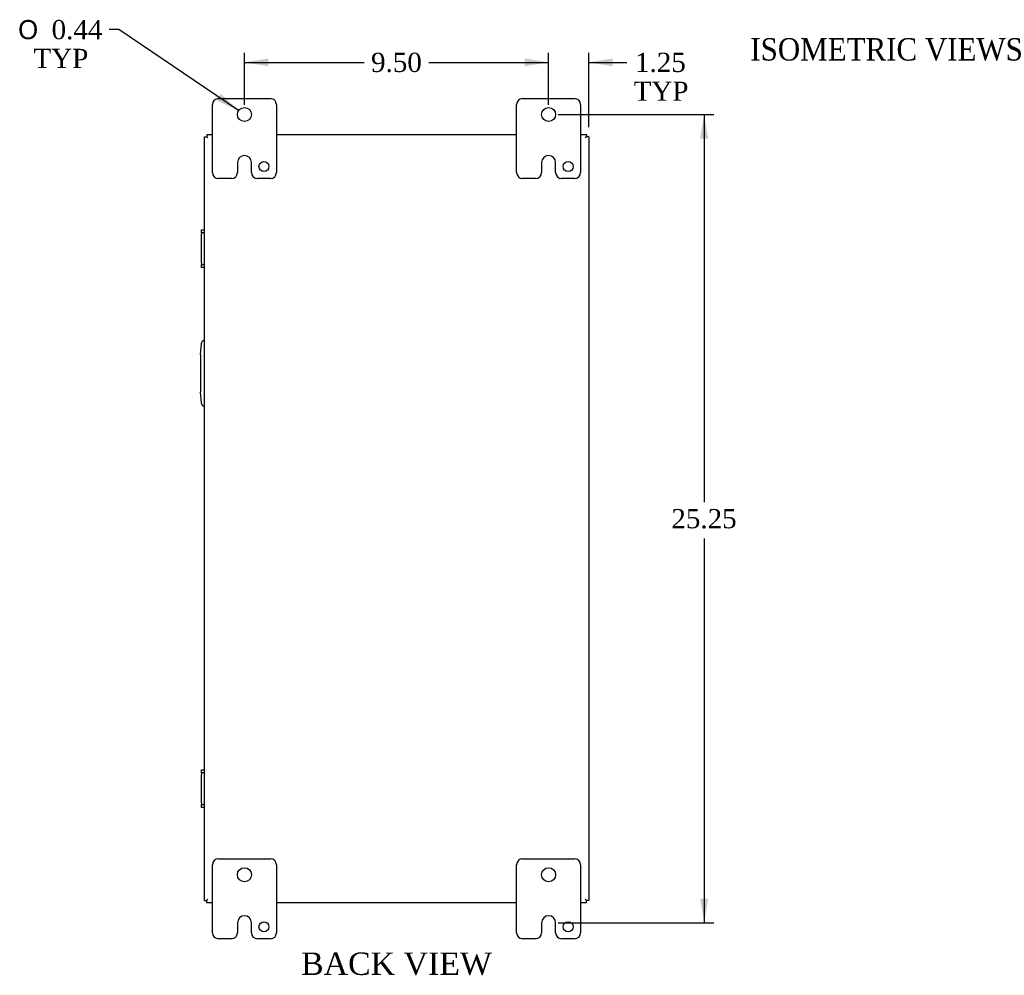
# Model space of a CAD drawing. Header units: inches. Extents: x 4 to 118, y 2 to 79.
# Tile 6 of 8: x 80 to 111, y 25 to 54. Entities that reach past the tile are written whole.
import ezdxf
from ezdxf.enums import TextEntityAlignment as Align

# ---------------------------------------------------------------- set-up
doc = ezdxf.new("R2010")
doc.units = ezdxf.units.IN
doc.header["$MEASUREMENT"] = 0
for name, color, linetype in [('COM40153-2', 7, 'CONTINUOUS'), ('COM42667', 7, 'CONTINUOUS'), ('COM48428', 7, 'CONTINUOUS'), ('DEFAULT', 7, 'CONTINUOUS'), ('FET07710', 7, 'CONTINUOUS')]:
    doc.layers.add(name, color=color, linetype=linetype)
doc.styles.add('SEACAD_SOLID_EDGE_ANSI1_SY', font='txt')
doc.styles.add('SEACAD_TIMES_NEW_ROMAN', font='times.ttf')

# ---------------------------------------------------------------- blocks, each defined once
blk = doc.blocks.new('GDIMGGROUP5')
at = {"layer": 'DEFAULT', "linetype": 'Continuous'}
for points in [[(87.665, 53.178), (86.915, 53.053), (87.665, 52.928)], [(95.665, 53.178), (95.665, 52.928), (96.415, 53.053)]]:
    blk.add_hatch(color=136, dxfattribs=at).paths.add_polyline_path(points)
at = {"layer": 'DEFAULT', "color": 136, "linetype": 'Continuous'}
for p, q in [((86.915, 51.723), (86.915, 53.353)), ((96.415, 51.723), (96.415, 53.353)), ((86.915, 53.053), (90.659, 53.053)), ((92.671, 53.053), (96.415, 53.053))]:
    blk.add_line(p, q, dxfattribs=at)
at = {"layer": 'DEFAULT', "color": 136, "linetype": 'Continuous', "style": 'SEACAD_TIMES_NEW_ROMAN'}
blk.add_text('9.50', height=0.6, dxfattribs=at).set_placement((90.869, 53.353), align=Align.TOP_LEFT)
blk = doc.blocks.new('GDIMGGROUP6')
at = {"layer": 'DEFAULT', "linetype": 'Continuous'}
for points in [[(101.396, 50.673), (101.271, 51.423), (101.146, 50.673)], [(101.396, 26.923), (101.146, 26.923), (101.271, 26.173)]]:
    blk.add_hatch(color=136, dxfattribs=at).paths.add_polyline_path(points)
at = {"layer": 'DEFAULT', "color": 136, "linetype": 'Continuous'}
for p, q in [((96.715, 51.423), (101.571, 51.423)), ((101.271, 51.423), (101.271, 39.308)), ((101.271, 38.179), (101.271, 26.173)), ((96.715, 26.173), (101.571, 26.173))]:
    blk.add_line(p, q, dxfattribs=at)
at = {"layer": 'DEFAULT', "color": 136, "linetype": 'Continuous', "style": 'SEACAD_TIMES_NEW_ROMAN'}
blk.add_text('25.25', height=0.6, dxfattribs=at).set_placement((100.247, 39.098), align=Align.TOP_LEFT)
blk = doc.blocks.new('GDIMGGROUP7')
at = {"layer": 'DEFAULT', "linetype": 'Continuous'}
for points in [[(95.665, 53.178), (95.665, 52.928), (96.415, 53.053)], [(98.415, 53.178), (97.665, 53.053), (98.415, 52.928)]]:
    blk.add_hatch(color=136, dxfattribs=at).paths.add_polyline_path(points)
at = {"layer": 'DEFAULT', "color": 136, "linetype": 'Continuous'}
for p, q in [((96.415, 51.941), (96.415, 53.353)), ((97.665, 51.026), (97.665, 53.353)), ((94.915, 53.053), (96.415, 53.053)), ((97.665, 53.053), (98.56, 53.053)), ((98.56, 53.053), (98.86, 53.053))]:
    blk.add_line(p, q, dxfattribs=at)
at = {"layer": 'DEFAULT', "color": 136, "linetype": 'Continuous', "style": 'SEACAD_TIMES_NEW_ROMAN'}
for s, p in [('1.25', (99.113, 53.353)), ('TYP', (99.07, 52.453))]:
    blk.add_text(s, height=0.6, dxfattribs=at).set_placement(p, align=Align.TOP_LEFT)
blk = doc.blocks.new('GDIMGGROUP18')
at = {"layer": 'DEFAULT', "linetype": 'Continuous'}
blk.add_hatch(color=136, dxfattribs=at).paths.add_polyline_path([(86.042, 51.862), (86.734, 51.545), (86.183, 52.069)])
at = {"layer": 'DEFAULT', "color": 136, "linetype": 'Continuous'}
for p, q in [((82.995, 54.076), (82.695, 54.076)), ((86.734, 51.545), (82.995, 54.076))]:
    blk.add_line(p, q, dxfattribs=at)
for s, style, p in [('O', 'SEACAD_SOLID_EDGE_ANSI1_SY', (79.848, 54.376)), ('0.44', 'SEACAD_TIMES_NEW_ROMAN', (80.893, 54.376)), ('TYP', 'SEACAD_TIMES_NEW_ROMAN', (80.328, 53.476))]:
    blk.add_text(s, height=0.6, dxfattribs=dict(at, style=style)).set_placement(p, align=Align.TOP_LEFT)

msp = doc.modelspace()

# ---------------------------------------------------------------- linework, layer by layer
at = {"layer": 'COM40153-2', "color": 7, "linetype": 'Continuous'}
for p, q in [((85.54, 43.923), (85.569, 44.257)), ((85.54, 43.923), (85.54, 42.752)), ((85.569, 42.418), (85.54, 42.752))]:
    msp.add_line(p, q, dxfattribs=at)
for centre, start, end in [((85.693, 44.246), 103.3006, 175), ((85.693, 42.429), 185, 256.6994)]:
    msp.add_arc(centre, 0.125, start, end, dxfattribs=at)
at = {"layer": 'COM42667', "color": 7, "linetype": 'Continuous'}
for p, q in [((85.569, 47.729), (85.569, 47.824)), ((85.569, 47.824), (85.665, 47.824)), ((85.569, 47.729), (85.569, 47.681)), ((85.665, 47.729), (85.569, 47.729)), ((85.569, 46.79), (85.569, 47.681)), ((85.569, 46.79), (85.569, 46.742)), ((85.569, 46.647), (85.569, 46.742)), ((85.569, 46.742), (85.665, 46.742)), ((85.665, 46.647), (85.569, 46.647)), ((85.569, 30.853), (85.569, 30.948)), ((85.569, 30.948), (85.665, 30.948)), ((85.569, 30.853), (85.569, 30.805)), ((85.665, 30.853), (85.569, 30.853)), ((85.569, 29.914), (85.569, 30.805)), ((85.569, 29.914), (85.569, 29.866)), ((85.569, 29.771), (85.569, 29.866)), ((85.569, 29.866), (85.665, 29.866)), ((85.665, 29.771), (85.569, 29.771))]:
    msp.add_line(p, q, dxfattribs=at)
at = {"layer": 'COM48428', "color": 7, "linetype": 'Continuous'}
for p, q in [((85.737, 50.798), (85.737, 50.726)), ((85.737, 50.798), (85.915, 50.798)), ((87.915, 50.798), (95.415, 50.798)), ((97.415, 50.798), (97.593, 50.798)), ((97.593, 50.798), (97.593, 50.726)), ((85.665, 50.726), (85.737, 50.726)), ((85.665, 26.87), (85.665, 50.726)), ((85.737, 50.726), (85.773, 50.69)), ((85.737, 50.726), (85.773, 50.69)), ((97.593, 50.726), (97.557, 50.69)), ((97.593, 50.726), (97.557, 50.69)), ((97.665, 50.726), (97.593, 50.726)), ((97.665, 50.726), (97.665, 26.87)), ((85.665, 26.87), (85.737, 26.87)), ((85.737, 26.87), (85.773, 26.906)), ((85.737, 26.87), (85.773, 26.906)), ((85.737, 26.798), (85.737, 26.87)), ((85.915, 26.798), (85.737, 26.798)), ((95.415, 26.798), (87.915, 26.798)), ((97.593, 26.798), (97.415, 26.798)), ((97.593, 26.87), (97.557, 26.906)), ((97.593, 26.87), (97.557, 26.906)), ((97.665, 26.87), (97.593, 26.87)), ((97.593, 26.798), (97.593, 26.87))]:
    msp.add_line(p, q, dxfattribs=at)
at = {"layer": 'FET07710', "color": 7, "linetype": 'Continuous'}
for p, q in [((85.915, 49.61), (85.915, 51.735)), ((86.102, 51.923), (87.727, 51.923)), ((87.915, 51.735), (87.915, 49.61)), ((95.415, 49.61), (95.415, 51.735)), ((95.602, 51.923), (97.227, 51.923)), ((97.415, 51.735), (97.415, 49.61)), ((86.915, 50.141), (86.915, 50.141)), ((96.415, 50.141), (96.415, 50.141)), ((86.697, 49.923), (86.697, 49.61)), ((87.133, 49.61), (87.133, 49.923)), ((96.197, 49.923), (96.197, 49.61)), ((96.633, 49.61), (96.633, 49.923)), ((86.509, 49.423), (86.102, 49.423)), ((87.727, 49.423), (87.321, 49.423)), ((96.009, 49.423), (95.602, 49.423)), ((97.227, 49.423), (96.821, 49.423)), ((85.915, 25.86), (85.915, 27.985)), ((86.102, 28.173), (87.727, 28.173)), ((87.915, 27.985), (87.915, 25.86)), ((95.415, 25.86), (95.415, 27.985)), ((95.602, 28.173), (97.227, 28.173)), ((97.415, 27.985), (97.415, 25.86)), ((86.697, 26.173), (86.697, 25.86)), ((86.915, 26.391), (86.915, 26.391)), ((87.133, 25.86), (87.133, 26.173)), ((96.197, 26.173), (96.197, 25.86)), ((96.415, 26.391), (96.415, 26.391)), ((96.633, 25.86), (96.633, 26.173)), ((86.509, 25.673), (86.102, 25.673)), ((87.727, 25.673), (87.321, 25.673)), ((96.009, 25.673), (95.602, 25.673)), ((97.227, 25.673), (96.821, 25.673))]:
    msp.add_line(p, q, dxfattribs=at)
for centre, radius in [((86.915, 51.423), 0.219), ((96.415, 51.423), 0.219), ((87.524, 49.798), 0.156), ((97.024, 49.798), 0.156), ((86.915, 27.673), 0.219), ((96.415, 27.673), 0.219), ((87.524, 26.048), 0.156), ((97.024, 26.048), 0.156)]:
    msp.add_circle(centre, radius, dxfattribs=at)
for centre, radius, start, end in [((86.102, 51.735), 0.188, 90, 180), ((87.727, 51.735), 0.188, 0, 90), ((95.602, 51.735), 0.188, 90, 180), ((97.227, 51.735), 0.188, 0, 90), ((86.915, 49.923), 0.218, 90, 180), ((86.915, 49.923), 0.218, 0, 90), ((96.415, 49.923), 0.218, 90, 180), ((96.415, 49.923), 0.218, 0, 90), ((86.102, 49.61), 0.188, 180, 270), ((86.509, 49.61), 0.188, 270, 0), ((87.321, 49.61), 0.188, 180, 270), ((87.727, 49.61), 0.188, 270, 0), ((95.602, 49.61), 0.188, 180, 270), ((96.009, 49.61), 0.188, 270, 0), ((96.821, 49.61), 0.188, 180, 270), ((97.227, 49.61), 0.188, 270, 0), ((86.102, 27.985), 0.188, 90, 180), ((87.727, 27.985), 0.188, 0, 90), ((95.602, 27.985), 0.188, 90, 180), ((97.227, 27.985), 0.188, 0, 90), ((86.915, 26.173), 0.218, 90, 180), ((86.915, 26.173), 0.218, 0, 90), ((96.415, 26.173), 0.218, 90, 180), ((96.415, 26.173), 0.218, 0, 90), ((86.102, 25.86), 0.188, 180, 270), ((86.509, 25.86), 0.188, 270, 0), ((87.321, 25.86), 0.188, 180, 270), ((87.727, 25.86), 0.188, 270, 0), ((95.602, 25.86), 0.188, 180, 270), ((96.009, 25.86), 0.188, 270, 0), ((96.821, 25.86), 0.188, 180, 270), ((97.227, 25.86), 0.188, 270, 0)]:
    msp.add_arc(centre, radius, start, end, dxfattribs=at)

# ---------------------------------------------------------------- block references
at = {"layer": 'DEFAULT', "color": 7}
for name in ['GDIMGGROUP18', 'GDIMGGROUP5', 'GDIMGGROUP7', 'GDIMGGROUP6']:
    msp.add_blockref(name, (0, 0), dxfattribs=at)

# ---------------------------------------------------------------- texts
at = {"layer": 'DEFAULT', "color": 7, "linetype": 'Continuous', "style": 'SEACAD_TIMES_NEW_ROMAN'}
for s, p in [('ISOMETRIC VIEWS', (102.71, 53.81)), ('BACK VIEW', (88.683, 25.243))]:
    msp.add_text(s, height=0.7, dxfattribs=at).set_placement(p, align=Align.TOP_LEFT)

doc.saveas('drawing.dxf')
